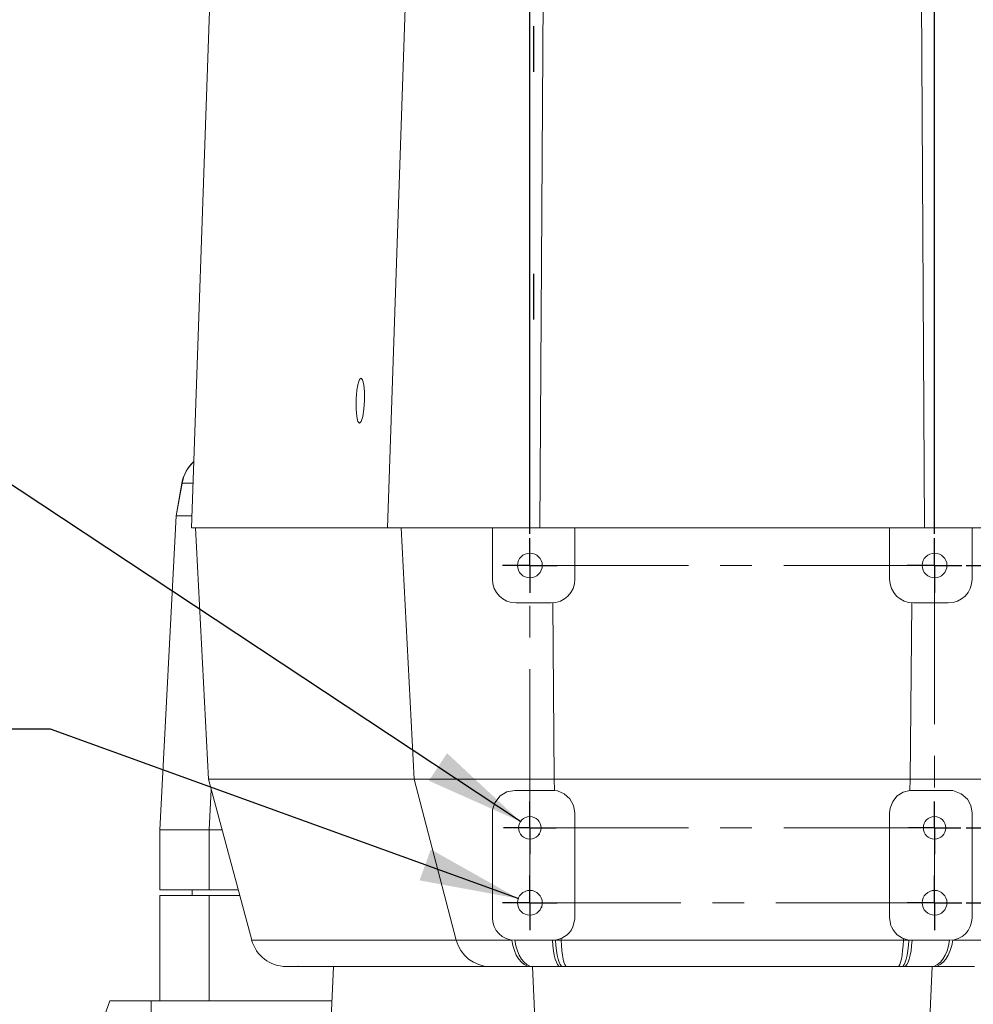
# Model space of a CAD drawing. Extents: x 13 to 426, y 7 to 274.
# Tile 9 of 17: x 171 to 209, y 102 to 141. Entities that reach past the tile are written whole.
import ezdxf

# ---------------------------------------------------------------- set-up
doc = ezdxf.new("R2010")
doc.units = 0
doc.header["$MEASUREMENT"] = 0
doc.header["$PDSIZE"] = -1
doc.linetypes.add('CENTER', pattern=[10.16, 6.35, -1.27, 1.27, -1.27])
doc.styles.add('SLDTEXTSTYLE0', font='SIMPLEX', dxfattribs={"width": 0.75})
doc.dimstyles.new('SLDDIMSTYLE0', dxfattribs={"dimtxt": 4.233333, "dimasz": 3.9624, "dimexe": 3.175, "dimexo": 0.0625, "dimgap": 1.058333, "dimtad": 0, "dimtih": 1, "dimtoh": 1, "dimdec": 0, "dimlfac": 3.333333, "dimzin": 12, "dimdsep": 46, "dimtxsty": 'Standard', "dimsah": 1, "dimcen": 0.09, "dimclrd": 7, "dimclre": 7, "dimclrt": 7, "dimadec": 0, "dimazin": 0, "dimtfac": 1, "dimtdec": 4, "dimtofl": 0, "dimtmove": 0, "dimatfit": 3, "dimfxl": 1, "dimtolj": 1, "dimtzin": 12, "dimarcsym": 0})
doc.dimstyles.new('SLDDIMSTYLE1', dxfattribs={"dimtxt": 4.233333, "dimasz": 3.9624, "dimexe": 3.175, "dimexo": 0.0625, "dimgap": 1.058333, "dimtad": 0, "dimtih": 1, "dimtoh": 1, "dimdec": 0, "dimlfac": 3.333333, "dimzin": 12, "dimdsep": 46, "dimtxsty": 'Standard', "dimsah": 1, "dimcen": 0.09, "dimclrd": 7, "dimclre": 7, "dimclrt": 7, "dimadec": 0, "dimazin": 0, "dimtfac": 1, "dimtdec": 4, "dimtofl": 0, "dimtmove": 0, "dimatfit": 3, "dimfxl": 1, "dimtolj": 1, "dimtzin": 12, "dimarcsym": 0})

# ---------------------------------------------------------------- blocks, each defined once
blk = doc.blocks.new('*D14')
at = {"color": 7}
for p, q in [((172.171, 112.718), (167.171, 112.718)), ((190.892, 105.941), (172.171, 112.718))]:
    blk.add_line(p, q, dxfattribs=at)
for p in [(190.892, 105.941), (191.823, 105.604)]:
    blk.add_point(p, dxfattribs=at)
blk.add_solid([(190.892, 105.941), (187.391, 107.911), (186.941, 106.669)], dxfattribs=at)
at = {"color": 7, "insert": (126.64, 111.589), "char_height": 3.175, "attachment_point": 7, "style": 'SLDTEXTSTYLE0'}
blk.add_mtext('4X M4x0.7 - 6H \\Fgdt;x 8', dxfattribs=at)
blk = doc.blocks.new('*D15')
at = {"color": 7}
for p, q in [((163.877, 126.955), (158.877, 126.955)), ((190.982, 109.021), (163.877, 126.955))]:
    blk.add_line(p, q, dxfattribs=at)
for p in [(190.982, 109.021), (191.732, 108.524)]:
    blk.add_point(p, dxfattribs=at)
blk.add_solid([(190.982, 109.021), (188.042, 111.758), (187.313, 110.657)], dxfattribs=at)
at = {"color": 7, "insert": (133.411, 125.827), "char_height": 3.175, "attachment_point": 7, "style": 'SLDTEXTSTYLE0'}
blk.add_mtext('2X %%c 3 \\Fgdt;x 6', dxfattribs=at)
blk = doc.blocks.new('*D16')
at = {"color": 7}
for p, q in [((238.781, 108.773), (238.781, 121.473)), ((208.827, 108.773), (241.956, 108.773)), ((208.827, 105.773), (241.956, 105.773)), ((238.781, 96.322), (238.781, 105.773)), ((236.281, 96.322), (238.781, 96.322))]:
    blk.add_line(p, q, dxfattribs=at)
for p in [(207.557, 108.773), (207.557, 105.773)]:
    blk.add_point(p, dxfattribs=at)
for points in [[(238.781, 108.773), (239.442, 112.735), (238.121, 112.735)], [(238.781, 105.773), (238.121, 101.81), (239.442, 101.81)]]:
    blk.add_solid(points, dxfattribs=at)
at = {"color": 7, "insert": (230, 95.193), "char_height": 3.175, "attachment_point": 7, "style": 'SLDTEXTSTYLE0'}
blk.add_mtext('10', dxfattribs=at)
blk = doc.blocks.new('*D17')
at = {"color": 7}
for p, q in [((245.131, 119.273), (245.131, 131.973)), ((208.827, 119.273), (248.306, 119.273)), ((208.827, 105.773), (248.306, 105.773)), ((245.131, 105.773), (245.131, 93.073))]:
    blk.add_line(p, q, dxfattribs=at)
for p in [(207.557, 119.273), (207.557, 105.773)]:
    blk.add_point(p, dxfattribs=at)
for points in [[(245.131, 119.273), (245.792, 123.235), (244.471, 123.235)], [(245.131, 105.773), (244.471, 101.81), (245.792, 101.81)]]:
    blk.add_solid(points, dxfattribs=at)
at = {"color": 7, "insert": (242.785, 111.589), "char_height": 3.175, "attachment_point": 7, "style": 'SLDTEXTSTYLE0'}
blk.add_mtext('45', dxfattribs=at)
blk = doc.blocks.new('*D18')
at = {"color": 7}
for p, q in [((191.357, 120.543), (191.357, 148.062)), ((207.557, 120.543), (207.557, 148.062)), ((191.357, 144.887), (178.657, 144.887)), ((207.557, 144.887), (220.257, 144.887))]:
    blk.add_line(p, q, dxfattribs=at)
for p in [(191.357, 119.273), (207.557, 119.273)]:
    blk.add_point(p, dxfattribs=at)
for points in [[(191.357, 144.887), (187.395, 145.547), (187.395, 144.226)], [(207.557, 144.887), (211.519, 144.226), (211.519, 145.547)]]:
    blk.add_solid(points, dxfattribs=at)
at = {"color": 7, "insert": (197.645, 143.758), "char_height": 3.175, "attachment_point": 7, "style": 'SLDTEXTSTYLE0'}
blk.add_mtext('54', dxfattribs=at)
blk = doc.blocks.new('SW_CENTERMARK8')
at = {"color": 7, "linetype": 'Continuous'}
for p, q in [((191.357, 106.373), (191.357, 106.868)), ((191.357, 105.773), (191.357, 106.373)), ((190.757, 105.773), (190.262, 105.773)), ((191.357, 105.773), (190.757, 105.773)), ((191.357, 105.773), (191.357, 105.173)), ((191.357, 105.773), (191.957, 105.773)), ((191.957, 105.773), (192.452, 105.773)), ((191.357, 105.173), (191.357, 104.678))]:
    blk.add_line(p, q, dxfattribs=at)
blk = doc.blocks.new('SW_CENTERMARK9')
at = {"color": 7, "linetype": 'Continuous'}
for p, q in [((191.357, 109.373), (191.357, 109.823)), ((191.357, 108.773), (191.357, 109.373)), ((190.757, 108.773), (190.307, 108.773)), ((191.357, 108.773), (190.757, 108.773)), ((191.357, 108.773), (191.357, 108.173)), ((191.357, 108.773), (191.957, 108.773)), ((191.957, 108.773), (192.407, 108.773)), ((191.357, 108.173), (191.357, 107.723))]:
    blk.add_line(p, q, dxfattribs=at)
blk = doc.blocks.new('SW_CENTERMARK10')
at = {"color": 7, "linetype": 'Continuous'}
for p, q in [((191.357, 119.873), (191.357, 120.368)), ((191.357, 119.273), (191.357, 119.873)), ((190.757, 119.273), (190.262, 119.273)), ((191.357, 119.273), (190.757, 119.273)), ((191.357, 119.273), (191.357, 118.673)), ((191.357, 119.273), (191.957, 119.273)), ((191.957, 119.273), (192.452, 119.273)), ((191.357, 118.673), (191.357, 118.178))]:
    blk.add_line(p, q, dxfattribs=at)
blk = doc.blocks.new('SW_CENTERMARK11')
at = {"color": 7, "linetype": 'Continuous'}
for p, q in [((207.557, 119.873), (207.557, 120.368)), ((207.557, 119.273), (207.557, 119.873)), ((206.957, 119.273), (206.462, 119.273)), ((207.557, 119.273), (206.957, 119.273)), ((207.557, 119.273), (207.557, 118.673)), ((207.557, 119.273), (208.157, 119.273)), ((208.157, 119.273), (208.652, 119.273)), ((207.557, 118.673), (207.557, 118.178))]:
    blk.add_line(p, q, dxfattribs=at)
blk = doc.blocks.new('SW_CENTERMARK12')
at = {"color": 7, "linetype": 'Continuous'}
for p, q in [((207.557, 109.373), (207.557, 109.823)), ((207.557, 108.773), (207.557, 109.373)), ((206.957, 108.773), (206.507, 108.773)), ((207.557, 108.773), (206.957, 108.773)), ((207.557, 108.773), (207.557, 108.173)), ((207.557, 108.773), (208.157, 108.773)), ((208.157, 108.773), (208.607, 108.773)), ((207.557, 108.173), (207.557, 107.723))]:
    blk.add_line(p, q, dxfattribs=at)
blk = doc.blocks.new('SW_CENTERMARK13')
at = {"color": 7, "linetype": 'Continuous'}
for p, q in [((207.557, 106.373), (207.557, 106.868)), ((207.557, 105.773), (207.557, 106.373)), ((206.957, 105.773), (206.462, 105.773)), ((207.557, 105.773), (206.957, 105.773)), ((207.557, 105.773), (207.557, 105.173)), ((207.557, 105.773), (208.157, 105.773)), ((208.157, 105.773), (208.652, 105.773)), ((207.557, 105.173), (207.557, 104.678))]:
    blk.add_line(p, q, dxfattribs=at)

msp = doc.modelspace()

# ---------------------------------------------------------------- linework, layer by layer
at = {"color": 7, "linetype": 'Continuous', "lineweight": 15}
for p, q in [((186.857, 155.958), (185.654, 120.773)), ((191.964, 155.558), (191.756, 120.773)), ((206.95, 155.557), (207.158, 120.773)), ((178.519, 141.117), (177.809, 120.773)), ((177.428, 122.573), (177.196, 121.255)), ((177.434, 122.573), (177.202, 121.255)), ((177.434, 122.573), (177.428, 122.573)), ((177.872, 122.573), (177.434, 122.573)), ((177.196, 121.255), (176.538, 108.698)), ((177.202, 121.255), (176.544, 108.698)), ((177.202, 121.255), (177.196, 121.255)), ((177.825, 121.255), (177.202, 121.255)), ((177.809, 120.773), (185.654, 120.773)), ((178.494, 110.723), (177.967, 120.773)), ((185.654, 120.773), (189.857, 120.773)), ((186.719, 110.723), (186.204, 120.773)), ((189.857, 118.725), (189.857, 120.773)), ((189.857, 120.773), (193.157, 120.773)), ((193.157, 120.773), (193.157, 118.725)), ((193.157, 120.773), (205.757, 120.773)), ((205.757, 118.725), (205.757, 120.773)), ((205.757, 120.773), (209.057, 120.773)), ((209.057, 120.773), (213.261, 120.773)), ((209.057, 120.773), (209.057, 118.725)), ((192.205, 117.773), (190.81, 117.773)), ((192.329, 110.723), (192.269, 117.775)), ((206.585, 110.723), (206.645, 117.775)), ((208.105, 117.773), (206.71, 117.773)), ((178.494, 110.723), (186.719, 110.723)), ((180.22, 104.282), (178.494, 110.723)), ((186.719, 110.723), (192.329, 110.723)), ((188.407, 104.282), (186.719, 110.723)), ((192.329, 110.723), (206.585, 110.723)), ((192.348, 110.268), (192.329, 110.723)), ((206.566, 110.268), (206.585, 110.723)), ((206.585, 110.723), (212.195, 110.723)), ((178.604, 110.31), (178.52, 108.698)), ((192.257, 110.273), (190.757, 110.273)), ((192.348, 110.268), (192.257, 110.273)), ((206.657, 110.273), (206.566, 110.268)), ((208.157, 110.273), (206.657, 110.273)), ((189.857, 109.373), (189.857, 108.927)), ((193.157, 105.173), (193.157, 109.373)), ((205.757, 109.373), (205.757, 105.173)), ((209.057, 108.927), (209.057, 109.373)), ((189.857, 105.173), (189.857, 108.927)), ((209.057, 108.927), (209.057, 105.173)), ((176.538, 108.698), (176.538, 106.29)), ((176.538, 108.698), (176.544, 108.698)), ((176.544, 108.698), (176.544, 106.29)), ((176.544, 108.698), (178.52, 108.698)), ((178.52, 108.698), (179.036, 108.698)), ((178.52, 108.698), (178.52, 106.29)), ((176.544, 106.29), (176.538, 106.29)), ((176.538, 106.061), (176.538, 101.846)), ((176.538, 106.061), (176.544, 106.061)), ((176.544, 106.29), (178.52, 106.29)), ((176.544, 106.061), (176.544, 101.846)), ((176.544, 106.061), (178.52, 106.061)), ((177.833, 106.29), (177.833, 106.061)), ((177.838, 106.061), (177.838, 106.29)), ((178.52, 106.29), (179.682, 106.29)), ((178.52, 106.061), (178.52, 101.846)), ((178.52, 106.061), (179.743, 106.061)), ((180.22, 104.282), (188.407, 104.282)), ((188.407, 104.282), (190.63, 104.282)), ((192.257, 104.273), (190.757, 104.273)), ((192.384, 104.282), (192.606, 104.282)), ((192.606, 104.282), (192.603, 104.342)), ((192.606, 104.282), (206.308, 104.282)), ((206.308, 104.282), (206.311, 104.342)), ((206.308, 104.282), (206.53, 104.282)), ((208.157, 104.273), (206.657, 104.273)), ((208.284, 104.282), (210.507, 104.282)), ((182.207, 103.223), (181.6, 103.223)), ((182.084, 103.233), (182.207, 103.223)), ((182.207, 103.223), (184.889, 103.223)), ((182.327, 103.223), (182.227, 103.226)), ((189.757, 103.223), (182.327, 103.223)), ((183.494, 103.223), (183.407, 101.153)), ((184.889, 103.223), (191.461, 103.223)), ((191.383, 103.223), (189.757, 103.223)), ((191.475, 103.223), (191.383, 103.223)), ((191.461, 103.223), (191.657, 98.723)), ((192.572, 103.223), (191.475, 103.223)), ((192.665, 103.223), (192.572, 103.223)), ((192.828, 103.223), (192.665, 103.223)), ((206.086, 103.223), (192.828, 103.223)), ((206.249, 103.223), (206.086, 103.223)), ((206.342, 103.223), (206.249, 103.223)), ((207.44, 103.223), (206.342, 103.223)), ((207.257, 98.723), (207.454, 103.223)), ((207.531, 103.223), (207.44, 103.223)), ((209.157, 103.223), (207.531, 103.223)), ((172.157, 95.276), (174.548, 101.846)), ((176.191, 101.846), (174.548, 101.846)), ((177.073, 101.846), (176.191, 101.846)), ((176.191, 101.846), (176.191, 96.919)), ((177.073, 101.846), (178.52, 101.846)), ((178.52, 101.846), (183.436, 101.846))]:
    msp.add_line(p, q, dxfattribs=at)
at = {"color": 7, "linetype": 'Continuous'}
for p, q in [((191.515, 139.027), (191.515, 140.856)), ((191.515, 129.121), (191.515, 130.95))]:
    msp.add_line(p, q, dxfattribs=at)
at = {"color": 5, "linetype": 'CENTER', "lineweight": 0}
for p, q in [((191.357, 108.773), (191.357, 119.273)), ((191.357, 119.273), (207.557, 119.273)), ((207.557, 119.273), (207.557, 108.773)), ((191.357, 105.773), (191.357, 108.773)), ((191.357, 108.773), (207.557, 108.773)), ((207.557, 108.773), (207.557, 105.773)), ((207.557, 105.773), (191.357, 105.773))]:
    msp.add_line(p, q, dxfattribs=at)
at = {"color": 7, "linetype": 'Continuous', "lineweight": 15, "flags": 128}
for points in [[(178.805, 148.645), (178.765, 147.53), (178.725, 146.435), (178.684, 145.384), (178.645, 144.381), (178.608, 143.44), (178.574, 142.575), (178.544, 141.796), (178.519, 141.117)], [(184.597, 126.772), (184.54, 126.721), (184.505, 126.64), (184.47, 126.509), (184.434, 126.295), (184.413, 126.104), (184.403, 125.959), (184.4, 125.873), (184.4, 125.873), (184.4, 125.873), (184.4, 125.873), (184.4, 125.873), (184.4, 125.873), (184.4, 125.873), (184.4, 125.873), (184.4, 125.872), (184.4, 125.872), (184.399, 125.87), (184.399, 125.868), (184.399, 125.862), (184.399, 125.851), (184.398, 125.829), (184.397, 125.785), (184.397, 125.698), (184.4, 125.529), (184.426, 125.237), (184.474, 125.042), (184.536, 124.973)], [(184.536, 124.973), (184.602, 125.042), (184.664, 125.237), (184.71, 125.529), (184.735, 125.873), (184.734, 126.217), (184.707, 126.509), (184.659, 126.704), (184.597, 126.772)], [(177.434, 122.573), (177.503, 122.83), (177.615, 123.071), (177.767, 123.288), (177.901, 123.429)], [(190.757, 110.273), (190.436, 110.214), (190.169, 110.054), (189.954, 109.779), (189.865, 109.491), (189.857, 109.373)], [(193.157, 109.373), (193.106, 109.671), (192.957, 109.939), (192.731, 110.138), (192.464, 110.249), (192.348, 110.268)], [(206.566, 110.268), (206.306, 110.201), (206.061, 110.047), (205.88, 109.826), (205.776, 109.557), (205.757, 109.373)], [(209.057, 109.373), (209.006, 109.672), (208.87, 109.923), (208.627, 110.14), (208.286, 110.264), (208.157, 110.273)], [(193.079, 104.807), (193.155, 105.111), (193.157, 105.173)], [(205.757, 105.173), (205.812, 104.864), (205.835, 104.807)], [(189.757, 103.223), (189.529, 103.242), (189.308, 103.299), (189.098, 103.391), (188.906, 103.518), (188.737, 103.675), (188.595, 103.858), (188.484, 104.062), (188.407, 104.282)], [(191.383, 103.223), (191.256, 103.242), (191.132, 103.299), (191.016, 103.391), (190.909, 103.518), (190.814, 103.675), (190.735, 103.858), (190.673, 104.062), (190.63, 104.282)], [(191.475, 103.223), (191.354, 103.242), (191.237, 103.298), (191.125, 103.39), (191.023, 103.515), (190.934, 103.671), (190.858, 103.852), (190.799, 104.054), (190.757, 104.273)], [(192.572, 103.223), (192.519, 103.242), (192.468, 103.298), (192.419, 103.39), (192.374, 103.515), (192.335, 103.671), (192.301, 103.852), (192.275, 104.054), (192.257, 104.273)], [(192.665, 103.223), (192.618, 103.242), (192.572, 103.299), (192.528, 103.391), (192.488, 103.518), (192.453, 103.675), (192.423, 103.858), (192.4, 104.062), (192.384, 104.282)], [(192.828, 103.223), (192.79, 103.242), (192.754, 103.299), (192.72, 103.391), (192.688, 103.518), (192.66, 103.675), (192.637, 103.858), (192.619, 104.062), (192.606, 104.282)], [(206.308, 104.282), (206.295, 104.062), (206.277, 103.858), (206.254, 103.675), (206.226, 103.518), (206.195, 103.391), (206.16, 103.299), (206.124, 103.242), (206.086, 103.223)], [(206.53, 104.282), (206.514, 104.062), (206.491, 103.858), (206.462, 103.675), (206.426, 103.518), (206.386, 103.391), (206.343, 103.299), (206.296, 103.242), (206.249, 103.223)], [(206.657, 104.273), (206.639, 104.054), (206.613, 103.852), (206.58, 103.671), (206.54, 103.515), (206.495, 103.39), (206.447, 103.298), (206.395, 103.242), (206.342, 103.223)], [(208.157, 104.273), (208.116, 104.054), (208.056, 103.852), (207.981, 103.671), (207.891, 103.515), (207.789, 103.39), (207.678, 103.298), (207.56, 103.242), (207.44, 103.223)], [(208.284, 104.282), (208.241, 104.062), (208.179, 103.858), (208.1, 103.675), (208.006, 103.518), (207.899, 103.391), (207.782, 103.299), (207.658, 103.242), (207.531, 103.223)], [(182.227, 103.226), (182.073, 103.239), (182.078, 103.236)]]:
    msp.add_lwpolyline(points, dxfattribs=at)
at = {"color": 7, "linetype": 'Continuous', "lineweight": 15}
for centre, radius in [((191.357, 119.273), 0.495), ((207.557, 119.273), 0.495), ((191.357, 108.773), 0.45), ((207.557, 108.773), 0.45), ((191.357, 105.773), 0.495), ((207.557, 105.773), 0.495)]:
    msp.add_circle(centre, radius, dxfattribs=at)
for centre, radius, start, end in [((178.929, 122.309), 1.524, 132.3868, 170), ((190.81, 118.725), 0.953, 180, 270), ((192.205, 118.725), 0.953, 270, 0), ((206.71, 118.725), 0.953, 180, 270), ((208.105, 118.725), 0.953, 270, 0), ((190.757, 105.173), 0.9, 180, 270), ((208.157, 105.173), 0.9, 270, 0), ((192.257, 105.173), 0.9, 270, 336.0137), ((206.657, 105.173), 0.9, 203.9863, 270), ((181.6, 104.652), 1.429, 195, 270)]:
    msp.add_arc(centre, radius, start, end, dxfattribs=at)

# ---------------------------------------------------------------- block references
for name in ['SW_CENTERMARK10', 'SW_CENTERMARK11', 'SW_CENTERMARK9', 'SW_CENTERMARK12', 'SW_CENTERMARK8', 'SW_CENTERMARK13']:
    msp.add_blockref(name, (0, 0))

# ---------------------------------------------------------------- dimensions: what is measured, and where the dimension line sits
for p1, p2, text, picture, middle in [((191.732, 108.524), (190.982, 109.021), '2X %%c 3 \\Fgdt;x 6', '*D15', (145.35, 126.955)), ((191.823, 105.604), (190.892, 105.941), '4X M4x0.7 - 6H \\Fgdt;x 8', '*D14', (146.112, 112.718))]:
    dim = msp.add_diameter_dim_2p(p1=p1, p2=p2, text=text, dimstyle='SLDDIMSTYLE1')
    dim.commit()
    dim.dimension.update_dxf_attribs({"geometry": picture, "text_midpoint": middle, "dimtype": 163})
at = {"color": 7}
dim = msp.add_linear_dim(base=(207.557, 144.887), p1=(191.357, 119.273), p2=(207.557, 119.273), dimstyle='SLDDIMSTYLE0', dxfattribs=at)
dim.commit()
dim.dimension.update_dxf_attribs({"geometry": '*D18', "text_midpoint": (199.992, 144.887), "dimtype": 160})
for base, p2, picture, middle in [((245.131, 119.273), (207.557, 119.273), '*D17', (245.131, 112.718)), ((238.781, 108.773), (207.557, 108.773), '*D16', (238.781, 96.322))]:
    dim = msp.add_linear_dim(base=base, p1=(207.557, 105.773), p2=p2, angle=90, dimstyle='SLDDIMSTYLE0', dxfattribs=at)
    dim.commit()
    dim.dimension.update_dxf_attribs({"geometry": picture, "text_midpoint": middle, "dimtype": 160})

doc.saveas('drawing.dxf')
